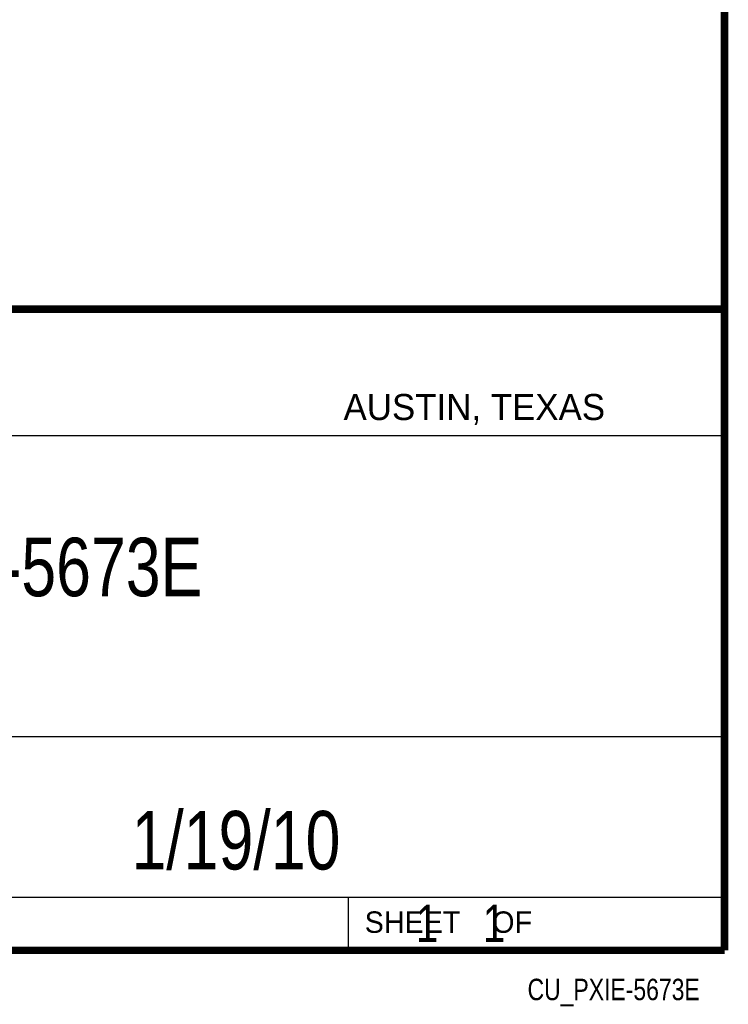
# Model space of a CAD drawing. Header units: inches. Extents: x 0.2 to 16.8, y 0.1 to 10.8.
# Tile 20 of 29: x 14.9 to 16.8, y 0.1 to 2.7. Entities that reach past the tile are written whole.
import ezdxf
from ezdxf.enums import TextEntityAlignment as Align

# ---------------------------------------------------------------- set-up
doc = ezdxf.new("R2010")
doc.units = ezdxf.units.IN
doc.header["$LTSCALE"] = 0.935
doc.header["$MEASUREMENT"] = 0
doc.layers.get('0').update_dxf_attribs({"linetype": 'CONTINUOUS'})
doc.styles.get("Standard").update_dxf_attribs({"font": 'txt', "width": 0.8})

msp = doc.modelspace()

# ---------------------------------------------------------------- linework, layer by layer
at = {"color": 2, "linetype": 'CONTINUOUS'}
for p, q in [((13.0652, 1.9695), (16.745, 1.9695)), ((16.745, 1.9695), (16.745, 0.2605)), ((13.0653, 1.6329), (16.75, 1.6329)), ((13.0652, 0.8295), (16.745, 0.8295)), ((13.0652, 0.4005), (16.745, 0.4005)), ((15.745, 0.4005), (15.745, 0.2605)), ((13.0652, 0.2605), (16.745, 0.2605)), ((15.7462, 0.2607), (16.7462, 0.2607)), ((15.7462, 0.2607), (15.7462, 0.2602)), ((15.7462, 0.2602), (16.7462, 0.2602)), ((16.7462, 0.2607), (16.7462, 0.2602))]:
    msp.add_line(p, q, dxfattribs=at)
at = {"color": 7, "linetype": 'CONTINUOUS', "const_width": 0.02}
for points in [[(16.75, 0.2586), (16.75, 10.7586)], [(11.4718, 1.9702), (16.75, 1.9707)], [(0.25, 0.2586), (16.75, 0.2586)]]:
    msp.add_lwpolyline(points, dxfattribs=at)

# ---------------------------------------------------------------- texts
at = {"color": 2, "linetype": 'CONTINUOUS'}
for s, height, p in [('AUSTIN, TEXAS', 0.069617, (15.7327, 1.6745)), ('SHEET    OF', 0.057262, (15.7892, 0.3052))]:
    msp.add_text(s, height=height, dxfattribs=at).set_placement(p)
at = {"color": 2, "linetype": 'CONTINUOUS', "width": 0.8}
msp.add_text('CU_PXIE-5673E', height=0.057262, dxfattribs=at).set_placement((16.6837, 0.1254), align=Align.RIGHT)
at = {"color": 7, "linetype": 'CONTINUOUS'}
for s, insert, char_height, width, attachment_point in [('PXIe-5673E\\P ', (14.9051, 1.3603), 0.15625, 1.25, 2), ('1/19/10 ', (15.4455, 0.6307), 0.15625, 1, 2), ('    1    1', (15.8075, 0.3805), 0.1, 0.8, 1)]:
    msp.add_mtext(s, dxfattribs=dict(at, insert=insert, char_height=char_height, width=width, attachment_point=attachment_point))

doc.saveas('drawing.dxf')
